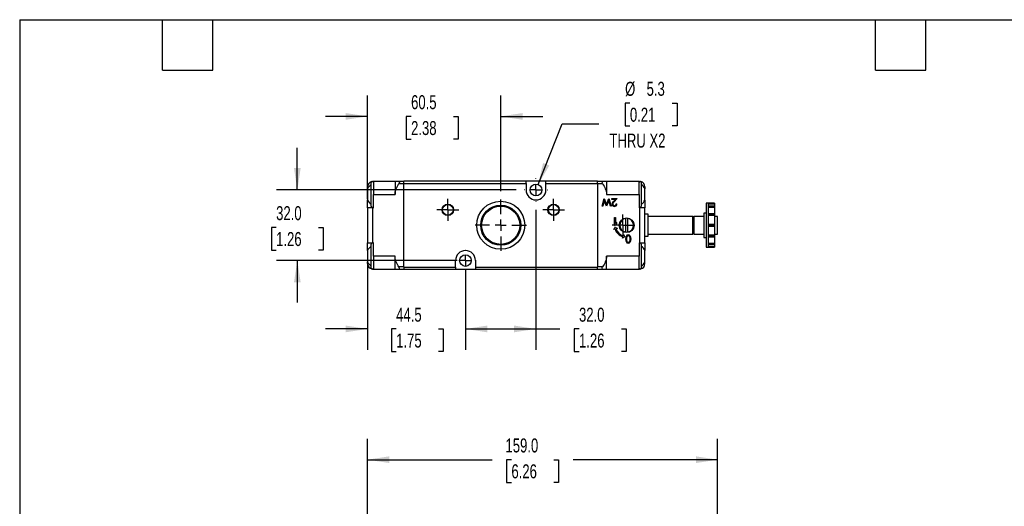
# Model space of a CAD drawing. Header units: millimetres. Extents: x 19 to 819, y 19 to 629.
# Tile 2 of 7: x 19 to 466, y 408 to 629. Entities that reach past the tile are written whole.
import ezdxf

# ---------------------------------------------------------------- set-up
doc = ezdxf.new("R2010")
doc.units = ezdxf.units.MM
doc.header["$LTSCALE"] = 3
doc.linetypes.add('CENTERX2', pattern=[20.32, 12.7, -2.54, 2.54, -2.54])
doc.layers.add('CENTER', color=40, linetype='CENTERX2')
doc.layers.add('DIMENSIONS', color=140, linetype='Continuous', lineweight=25)
doc.layers.add('TEXT', color=140, linetype='Continuous', lineweight=25)
doc.styles.add('SLDTEXTSTYLE0', font='TXT', dxfattribs={"width": 0.7})
doc.dimstyles.new('SLDDIMSTYLE0', dxfattribs={"dimtxt": 6.474023, "dimasz": 9.906, "dimexe": 0, "dimexo": 0.0625, "dimgap": 1.618506, "dimtad": 0, "dimtih": 1, "dimtoh": 1, "dimrnd": 1e-09, "dimzin": 12, "dimdsep": 46, "dimtxsty": 'SLDTEXTSTYLE0', "dimsah": 1, "dimcen": 0.09, "dimadec": 0, "dimazin": 3, "dimtfac": 1, "dimtmove": 0, "dimatfit": 0, "dimfxl": 0, "dimfrac": 2, "dimtolj": 1, "dimtzin": 12, "dimarcsym": 0})
doc.dimstyles.new('SLDDIMSTYLE1', dxfattribs={"dimtxt": 6.474023, "dimasz": 9.906, "dimexe": 0, "dimexo": 0.0625, "dimgap": 1.618506, "dimtad": 0, "dimtih": 1, "dimtoh": 1, "dimrnd": 1e-09, "dimzin": 12, "dimdsep": 46, "dimtxsty": 'SLDTEXTSTYLE0', "dimsah": 1, "dimcen": 0, "dimadec": 0, "dimazin": 3, "dimtfac": 1, "dimtofl": 0, "dimtmove": 0, "dimatfit": 3, "dimfxl": 0, "dimfrac": 2, "dimtolj": 1, "dimtzin": 12, "dimarcsym": 0})
doc.dimstyles.new('SLDDIMSTYLE2', dxfattribs={"dimtxt": 6.474023, "dimasz": 9.906, "dimexe": 0, "dimexo": 0.0625, "dimgap": 1.618506, "dimtad": 0, "dimtih": 1, "dimtoh": 1, "dimrnd": 1e-09, "dimzin": 4, "dimdsep": 46, "dimtxsty": 'SLDTEXTSTYLE0', "dimsah": 1, "dimcen": 0.09, "dimadec": 0, "dimazin": 1, "dimtfac": 1, "dimtmove": 0, "dimatfit": 0, "dimfxl": 0, "dimfrac": 2, "dimtolj": 1, "dimtzin": 12, "dimarcsym": 0})
doc.dimstyles.new('SLDDIMSTYLE3', dxfattribs={"dimtxt": 6.474023, "dimasz": 9.906, "dimexe": 0, "dimexo": 0.0625, "dimgap": 1.618506, "dimtad": 0, "dimtih": 1, "dimtoh": 1, "dimrnd": 1e-09, "dimzin": 4, "dimdsep": 46, "dimtxsty": 'SLDTEXTSTYLE0', "dimsah": 1, "dimcen": 0.09, "dimadec": 0, "dimazin": 1, "dimtfac": 1, "dimtofl": 0, "dimtmove": 0, "dimatfit": 3, "dimfxl": 0, "dimfrac": 2, "dimtolj": 1, "dimtzin": 12, "dimarcsym": 0})

# ---------------------------------------------------------------- blocks, each defined once
blk = doc.blocks.new('_D_6')
at = {"layer": 'DIMENSIONS'}
for p, q in [((176.96, 326.68), (176.96, 438.61)), ((335.96, 307.7), (335.96, 438.61)), ((176.96, 429.09), (233.55, 429.09)), ((242.32, 429.09), (240.15, 429.09)), ((240.15, 429.09), (240.15, 418.8)), ((261.56, 429.09), (263.73, 429.09)), ((263.73, 429.09), (263.73, 418.8)), ((335.96, 429.09), (270.33, 429.09)), ((240.15, 418.8), (242.32, 418.8)), ((263.73, 418.8), (261.56, 418.8))]:
    blk.add_line(p, q, dxfattribs=at)
for points in [[(176.96, 429.09), (186.87, 427.56), (186.87, 430.61)], [(335.96, 429.09), (326.06, 430.61), (326.06, 427.56)]]:
    blk.add_solid(points, dxfattribs=at)
at = {"layer": 'DIMENSIONS', "char_height": 6.35, "attachment_point": 1, "style": 'SLDTEXTSTYLE0'}
for s, insert in [('159.0', (239.63, 438.72)), ('6.26', (242.32, 426.98))]:
    blk.add_mtext(s, dxfattribs=dict(at, insert=insert))
blk = doc.blocks.new('_D_17')
at = {"layer": 'DIMENSIONS'}
for p, q in [((253.46, 542.42), (253.46, 478.87)), ((221.46, 515.61), (221.46, 478.87)), ((221.46, 488.39), (253.46, 488.39)), ((253.46, 488.39), (264.23, 488.39)), ((273.01, 488.39), (270.83, 488.39)), ((270.83, 488.39), (270.83, 478.1)), ((292.24, 488.39), (294.42, 488.39)), ((294.42, 488.39), (294.42, 478.1)), ((270.83, 478.1), (273.01, 478.1)), ((294.42, 478.1), (292.24, 478.1))]:
    blk.add_line(p, q, dxfattribs=at)
for points in [[(221.46, 488.39), (231.37, 486.87), (231.37, 489.92)], [(253.46, 488.39), (243.56, 489.92), (243.56, 486.87)]]:
    blk.add_solid(points, dxfattribs=at)
at = {"layer": 'DIMENSIONS', "char_height": 6.35, "attachment_point": 1, "style": 'SLDTEXTSTYLE0'}
for s, insert in [('32.0', (273.01, 498.03)), ('1.26', (273.01, 486.29))]:
    blk.add_mtext(s, dxfattribs=dict(at, insert=insert))
blk = doc.blocks.new('_D_18')
at = {"layer": 'DIMENSIONS'}
for p, q in [((296.12, 590.84), (293.95, 590.84)), ((293.95, 590.84), (293.95, 580.55)), ((315.36, 590.84), (317.54, 590.84)), ((317.54, 590.84), (317.54, 580.55)), ((254.44, 553.88), (265.4, 581.44)), ((265.4, 581.44), (282.07, 581.44)), ((293.95, 580.55), (296.12, 580.55)), ((317.54, 580.55), (315.36, 580.55))]:
    blk.add_line(p, q, dxfattribs=at)
blk.add_solid([(254.44, 553.88), (259.52, 562.53), (256.69, 563.65)], dxfattribs=at)
at = {"layer": 'DIMENSIONS', "char_height": 6.35, "attachment_point": 1, "style": 'SLDTEXTSTYLE0'}
for s, insert in [('%%c', (293.93, 600.48)), ('5.3', (303.7, 600.48)), ('0.21', (296.12, 588.74)), ('THRU X2', (286.83, 577))]:
    blk.add_mtext(s, dxfattribs=dict(at, insert=insert))
blk = doc.blocks.new('_D_19')
at = {"layer": 'DIMENSIONS'}
for p, q in [((145.11, 551.42), (145.11, 570.47)), ((244.46, 551.42), (135.58, 551.42)), ((135.49, 534.45), (133.31, 534.45)), ((133.31, 534.45), (133.31, 524.16)), ((154.73, 534.45), (156.9, 534.45)), ((156.9, 534.45), (156.9, 524.16)), ((133.31, 524.16), (135.49, 524.16)), ((156.9, 524.16), (154.73, 524.16)), ((217.65, 519.42), (135.58, 519.42)), ((145.11, 519.42), (145.11, 500.37))]:
    blk.add_line(p, q, dxfattribs=at)
for points in [[(145.11, 551.42), (146.63, 561.33), (143.58, 561.33)], [(145.11, 519.42), (143.58, 509.52), (146.63, 509.52)]]:
    blk.add_solid(points, dxfattribs=at)
at = {"layer": 'DIMENSIONS', "char_height": 6.35, "attachment_point": 1, "style": 'SLDTEXTSTYLE0'}
for s, insert in [('32.0', (135.49, 544.08)), ('1.26', (135.49, 532.35))]:
    blk.add_mtext(s, dxfattribs=dict(at, insert=insert))
blk = doc.blocks.new('_D_20')
at = {"layer": 'DIMENSIONS'}
for p, q in [((176.96, 547.18), (176.96, 594.31)), ((237.46, 550.88), (237.46, 594.31)), ((176.96, 584.79), (157.91, 584.79)), ((196.76, 584.79), (194.58, 584.79)), ((194.58, 584.79), (194.58, 574.5)), ((216, 584.79), (218.17, 584.79)), ((218.17, 584.79), (218.17, 574.5)), ((237.46, 584.79), (256.51, 584.79)), ((194.58, 574.5), (196.76, 574.5)), ((218.17, 574.5), (216, 574.5))]:
    blk.add_line(p, q, dxfattribs=at)
for points in [[(176.96, 584.79), (167.06, 586.31), (167.06, 583.26)], [(237.46, 584.79), (247.37, 583.26), (247.37, 586.31)]]:
    blk.add_solid(points, dxfattribs=at)
at = {"layer": 'DIMENSIONS', "char_height": 6.35, "attachment_point": 1, "style": 'SLDTEXTSTYLE0'}
for s, insert in [('60.5', (196.76, 594.42)), ('2.38', (196.76, 582.68))]:
    blk.add_mtext(s, dxfattribs=dict(at, insert=insert))
blk = doc.blocks.new('_D_21')
at = {"layer": 'DIMENSIONS'}
for p, q in [((176.96, 523.66), (176.96, 478.87)), ((221.46, 515.61), (221.46, 478.87)), ((176.96, 488.39), (157.91, 488.39)), ((189.99, 488.39), (187.81, 488.39)), ((187.81, 488.39), (187.81, 478.1)), ((209.22, 488.39), (211.4, 488.39)), ((211.4, 488.39), (211.4, 478.1)), ((221.46, 488.39), (240.51, 488.39)), ((187.81, 478.1), (189.99, 478.1)), ((211.4, 478.1), (209.22, 478.1))]:
    blk.add_line(p, q, dxfattribs=at)
for points in [[(176.96, 488.39), (167.06, 489.92), (167.06, 486.87)], [(221.46, 488.39), (231.37, 486.87), (231.37, 489.92)]]:
    blk.add_solid(points, dxfattribs=at)
at = {"layer": 'DIMENSIONS', "char_height": 6.35, "attachment_point": 1, "style": 'SLDTEXTSTYLE0'}
for s, insert in [('44.5', (189.99, 498.03)), ('1.75', (189.99, 486.29))]:
    blk.add_mtext(s, dxfattribs=dict(at, insert=insert))
blk = doc.blocks.new('SW_CENTERMARKSYMBOL_8')
at = {"layer": 'CENTER', "color": 0}
for p, q in [((0, 2.54), (0, 4.94)), ((-2.54, 0), (-4.94, 0)), ((0, 0), (-2.54, 0)), ((0, 0), (0, 2.54)), ((0, 0), (0, -2.54)), ((0, 0), (2.54, 0)), ((2.54, 0), (4.94, 0)), ((0, -2.54), (0, -4.94))]:
    blk.add_line(p, q, dxfattribs=at)
blk = doc.blocks.new('SW_CENTERMARKSYMBOL_9')
at = {"layer": 'CENTER', "color": 0}
for p, q in [((0, 2.54), (0, 4.94)), ((-2.54, 0), (-4.94, 0)), ((0, 0), (-2.54, 0)), ((0, 0), (0, 2.54)), ((0, 0), (0, -2.54)), ((0, 0), (2.54, 0)), ((2.54, 0), (4.94, 0)), ((0, -2.54), (0, -4.94))]:
    blk.add_line(p, q, dxfattribs=at)
blk = doc.blocks.new('SW_CENTERMARKSYMBOL_10')
at = {"layer": 'CENTER', "color": 0}
for p, q in [((0, 5.08), (0, 11.64)), ((-5.08, 0), (-11.64, 0)), ((0, 0), (-2.54, 0)), ((0, 0), (0, 2.54)), ((0, 0), (0, -2.54)), ((0, 0), (2.54, 0)), ((5.08, 0), (11.64, 0)), ((0, -5.08), (0, -11.64))]:
    blk.add_line(p, q, dxfattribs=at)
blk = doc.blocks.new('SW_CENTERMARKSYMBOL_11')
at = {"layer": 'CENTER', "color": 0}
for p, q in [((0, 5.08), (0, 5.19)), ((-5.08, 0), (-5.19, 0)), ((0, 0), (-2.54, 0)), ((0, 0), (0, 2.54)), ((0, 0), (0, -2.54)), ((0, 0), (2.54, 0)), ((5.08, 0), (5.19, 0)), ((0, -5.08), (0, -5.19))]:
    blk.add_line(p, q, dxfattribs=at)
blk = doc.blocks.new('SW_CENTERMARKSYMBOL_12')
at = {"layer": 'CENTER', "color": 0}
for p, q in [((0, 5.08), (0, 5.19)), ((-5.08, 0), (-5.19, 0)), ((0, 0), (-2.54, 0)), ((0, 0), (0, 2.54)), ((0, 0), (0, -2.54)), ((0, 0), (2.54, 0)), ((5.08, 0), (5.19, 0)), ((0, -5.08), (0, -5.19))]:
    blk.add_line(p, q, dxfattribs=at)
blk = doc.blocks.new('SW_CENTERMARKSYMBOL_13')
at = {"layer": 'CENTER', "color": 0}
for p, q in [((0, 2.54), (0, 4.89)), ((-2.54, 0), (-4.89, 0)), ((0, 0), (-2.54, 0)), ((0, 0), (0, 2.54)), ((0, 0), (0, -2.54)), ((0, 0), (2.54, 0)), ((2.54, 0), (4.89, 0)), ((0, -2.54), (0, -4.89))]:
    blk.add_line(p, q, dxfattribs=at)

msp = doc.modelspace()

# ---------------------------------------------------------------- linework, layer by layer
for p, q in [((179.255, 555.314), (179.463, 555.322)), ((179.663, 555.322), (179.463, 555.322)), ((179.663, 555.322), (179.663, 549.422)), ((189.463, 555.322), (179.663, 555.322)), ((189.463, 555.322), (189.463, 549.422)), ((193.463, 555.322), (191.232, 555.322)), ((248.963, 555.422), (193.463, 555.422)), ((193.463, 554.422), (193.463, 555.422)), ((193.463, 516.422), (193.463, 554.422)), ((193.463, 554.422), (248.963, 554.422)), ((248.963, 554.422), (248.963, 555.422)), ((257.963, 555.422), (248.963, 555.422)), ((248.963, 554.422), (248.963, 551.422)), ((281.463, 555.422), (257.963, 555.422)), ((257.963, 554.422), (257.963, 555.422)), ((257.963, 551.422), (257.963, 554.422)), ((257.963, 554.422), (281.463, 554.422)), ((281.463, 554.422), (281.463, 555.422)), ((283.693, 555.322), (281.463, 555.322)), ((281.463, 554.422), (281.463, 516.422)), ((285.463, 555.322), (285.463, 549.422)), ((300.263, 555.322), (285.463, 555.322)), ((300.263, 549.422), (300.263, 555.322)), ((300.463, 555.322), (300.263, 555.322)), ((300.463, 555.322), (300.67, 555.314)), ((176.963, 552.822), (176.963, 552.009)), ((176.963, 552.009), (176.963, 546.835)), ((191.232, 554.322), (193.463, 554.322)), ((281.463, 554.322), (283.693, 554.322)), ((302.963, 552.822), (302.963, 552.009)), ((302.963, 546.835), (302.963, 552.009)), ((176.963, 543.372), (176.963, 546.835)), ((179.663, 549.422), (189.463, 549.422)), ((179.663, 543.372), (179.663, 549.422)), ((283.471, 544.022), (284.414, 547.522)), ((284.48, 546.571), (283.792, 544.022)), ((284.414, 547.522), (285.512, 544.845)), ((285.526, 544.022), (284.48, 546.571)), ((285.463, 549.422), (300.263, 549.422)), ((285.512, 544.845), (286.605, 547.59)), ((286.544, 546.589), (285.526, 544.022)), ((287.229, 544.022), (286.544, 546.589)), ((286.605, 547.59), (287.554, 544.022)), ((287.953, 547.522), (290.331, 547.522)), ((287.953, 547.163), (287.953, 547.522)), ((289.582, 547.163), (287.953, 547.163)), ((288.229, 545.663), (288.706, 546.228)), ((288.974, 546.073), (288.544, 545.591)), ((288.706, 546.228), (289.582, 547.163)), ((290.331, 547.522), (288.974, 546.073)), ((300.263, 549.422), (300.263, 543.372)), ((302.963, 546.835), (302.963, 543.372)), ((331.823, 545.422), (330.713, 545.422)), ((330.713, 545.422), (330.713, 525.422)), ((331.823, 525.422), (331.823, 545.422)), ((176.963, 543.372), (176.963, 527.472)), ((179.463, 543.372), (176.963, 543.372)), ((179.463, 527.472), (179.463, 543.372)), ((179.463, 543.372), (179.663, 543.372)), ((283.792, 544.022), (283.471, 544.022)), ((287.554, 544.022), (287.229, 544.022)), ((289.882, 545.099), (290.197, 545.099)), ((300.263, 543.372), (300.463, 543.372)), ((300.463, 543.372), (300.463, 527.472)), ((302.963, 543.372), (300.463, 543.372)), ((302.963, 527.472), (302.963, 543.372)), ((334.563, 545.372), (331.823, 545.372)), ((334.563, 545.372), (331.823, 545.372)), ((331.823, 545.201), (334.563, 545.201)), ((334.563, 544.113), (331.823, 544.113)), ((334.563, 544.085), (331.823, 544.085)), ((334.563, 543.993), (331.823, 543.993)), ((331.823, 543.699), (334.563, 543.699)), ((334.563, 545.372), (334.563, 545.201)), ((334.563, 545.372), (334.563, 545.372)), ((334.563, 545.201), (334.563, 544.113)), ((334.563, 544.085), (334.563, 544.113)), ((334.563, 543.993), (334.563, 544.085)), ((334.563, 543.993), (334.563, 543.699)), ((334.563, 543.699), (334.563, 540.644)), ((289.163, 535.377), (289.163, 538.922)), ((289.163, 538.922), (289.527, 538.922)), ((289.527, 538.922), (289.527, 536.149)), ((290.254, 536.286), (290.254, 536.695)), ((294.163, 538.482), (294.163, 532.363)), ((295.163, 532.363), (295.163, 538.482)), ((304.463, 540.422), (302.963, 540.422)), ((304.463, 530.422), (304.463, 540.422)), ((324.713, 539.392), (304.463, 539.392)), ((324.713, 531.452), (324.713, 539.392)), ((325.113, 539.222), (324.713, 539.222)), ((329.713, 539.392), (325.113, 539.392)), ((325.113, 539.392), (325.113, 531.452)), ((330.713, 540.922), (329.713, 540.922)), ((329.713, 540.922), (329.713, 529.922)), ((334.563, 540.644), (331.823, 540.644)), ((331.823, 540.477), (334.563, 540.477)), ((334.563, 540.318), (331.823, 540.318)), ((331.823, 539.979), (334.563, 539.979)), ((334.563, 540.644), (334.563, 540.477)), ((334.563, 540.318), (334.563, 540.477)), ((334.563, 540.318), (334.563, 539.979)), ((334.563, 539.979), (334.563, 535.806)), ((335.963, 539.392), (334.563, 539.392)), ((335.963, 531.452), (335.963, 539.392)), ((288.822, 533.443), (289.381, 534.494)), ((289.401, 533.619), (288.822, 533.443)), ((289.163, 535.377), (289.399, 535.377)), ((289.381, 534.494), (290.434, 533.936)), ((290.434, 533.936), (289.784, 533.736)), ((334.563, 535.806), (331.823, 535.806)), ((331.823, 535.514), (334.563, 535.514)), ((334.563, 535.331), (331.823, 535.331)), ((331.823, 535.038), (334.563, 535.038)), ((334.563, 535.806), (334.563, 535.514)), ((334.563, 535.331), (334.563, 535.514)), ((334.563, 535.331), (334.563, 535.038)), ((334.563, 535.038), (334.563, 530.866)), ((292.691, 529.576), (292.868, 530.156)), ((293.743, 530.136), (292.691, 529.576)), ((292.985, 530.538), (293.183, 531.188)), ((293.183, 531.188), (293.743, 530.136)), ((294.207, 528.986), (294.207, 529.382)), ((294.522, 529.359), (294.522, 529.01)), ((296.203, 529.01), (296.203, 529.359)), ((296.518, 529.382), (296.518, 528.986)), ((302.963, 530.422), (304.463, 530.422)), ((304.463, 531.452), (324.713, 531.452)), ((324.713, 531.622), (325.113, 531.622)), ((325.113, 531.452), (329.713, 531.452)), ((329.713, 529.922), (330.713, 529.922)), ((334.563, 530.866), (331.823, 530.866)), ((331.823, 530.527), (334.563, 530.527)), ((334.563, 530.368), (331.823, 530.368)), ((331.823, 530.201), (334.563, 530.201)), ((334.563, 531.452), (335.963, 531.452)), ((334.563, 530.866), (334.563, 530.527)), ((334.563, 530.368), (334.563, 530.527)), ((334.563, 530.368), (334.563, 530.201)), ((334.563, 530.201), (334.563, 527.146)), ((176.963, 527.472), (179.463, 527.472)), ((176.963, 524.009), (176.963, 527.472)), ((176.963, 524.009), (176.963, 518.835)), ((179.663, 527.472), (179.463, 527.472)), ((179.663, 521.422), (179.663, 527.472)), ((300.463, 527.472), (300.263, 527.472)), ((300.263, 527.472), (300.263, 521.422)), ((300.463, 527.472), (302.963, 527.472)), ((302.963, 527.472), (302.963, 524.009)), ((302.963, 518.835), (302.963, 524.009)), ((330.713, 525.422), (331.823, 525.422)), ((334.563, 527.146), (331.823, 527.146)), ((331.823, 526.852), (334.563, 526.852)), ((334.563, 526.76), (331.823, 526.76)), ((331.823, 526.731), (334.563, 526.731)), ((334.563, 525.644), (331.823, 525.644)), ((331.823, 525.473), (334.563, 525.473)), ((331.823, 525.472), (334.563, 525.472)), ((334.563, 527.146), (334.563, 526.852)), ((334.563, 526.76), (334.563, 526.852)), ((334.563, 526.76), (334.563, 526.731)), ((334.563, 526.731), (334.563, 525.644)), ((334.563, 525.644), (334.563, 525.473)), ((334.563, 525.472), (334.563, 525.473)), ((176.963, 518.022), (176.963, 518.835)), ((189.463, 521.422), (179.663, 521.422)), ((179.663, 521.422), (179.663, 515.522)), ((189.463, 515.522), (189.463, 521.422)), ((216.963, 516.422), (216.963, 519.422)), ((225.963, 519.422), (225.963, 516.422)), ((300.263, 521.422), (285.463, 521.422)), ((285.463, 515.522), (285.463, 521.422)), ((300.263, 515.522), (300.263, 521.422)), ((302.963, 518.022), (302.963, 518.835)), ((179.463, 515.522), (179.255, 515.531)), ((179.463, 515.522), (179.663, 515.522)), ((179.663, 515.522), (189.463, 515.522)), ((193.463, 516.522), (191.232, 516.522)), ((191.232, 515.522), (193.463, 515.522)), ((193.463, 516.422), (216.963, 516.422)), ((193.463, 516.422), (193.463, 515.422)), ((216.963, 515.422), (193.463, 515.422)), ((216.963, 516.422), (216.963, 515.422)), ((225.963, 515.422), (216.963, 515.422)), ((225.963, 516.422), (281.463, 516.422)), ((225.963, 516.422), (225.963, 515.422)), ((281.463, 515.422), (225.963, 515.422)), ((283.693, 516.522), (281.463, 516.522)), ((281.463, 515.422), (281.463, 516.422)), ((281.463, 515.522), (283.693, 515.522)), ((285.463, 515.522), (300.263, 515.522)), ((300.263, 515.522), (300.463, 515.522)), ((300.67, 515.531), (300.463, 515.522))]:
    msp.add_line(p, q)
for centre, radius in [((253.463, 551.422), 2.65), ((237.463, 535.422), 10.9), ((213.463, 542.422), 2.6), ((213.463, 542.422), 2.4), ((237.463, 535.422), 9.103), ((237.463, 535.422), 8.662), ((261.463, 542.422), 2.6), ((261.463, 542.422), 2.4), ((294.663, 535.422), 3.35), ((221.463, 519.422), 2.65)]:
    msp.add_circle(centre, radius)
for centre, radius, start, end in [((179.463, 552.822), 2.5, 102.30011, 180), ((179.163, 554.822), 0.5, 0, 180), ((300.763, 554.822), 0.5, 0, 180), ((300.463, 552.822), 2.5, 0, 77.69989), ((181.613, 549.572), 5.25, 124.18763, 152.33955), ((253.463, 551.422), 4.5, 180, 0), ((298.313, 549.572), 5.25, 27.66045, 55.81237), ((181.613, 549.272), 5.25, 207.66045, 235.81237), ((289.149, 544.972), 1.151, 143.06368, 179.91702), ((289.279, 544.962), 0.968, 139.41918, 177.6493), ((298.313, 549.272), 5.25, 304.18763, 332.33955), ((179.163, 544.022), 0.5, 180, 0), ((289.026, 544.96), 1.028, 179.25248, 271.62141), ((289.047, 545.027), 0.736, 181.99536, 271.82554), ((289.058, 545.071), 1.139, 269.83177, 1.40889), ((289.088, 545.085), 0.794, 268.76402, 1.02364), ((300.763, 544.022), 0.5, 180, 0), ((291.314, 534.527), 2.414, 116.05306, 137.76236), ((294.663, 535.422), 3.1, 99.2818, 260.7182), ((294.663, 535.422), 3.1, 279.2818, 80.7182), ((291.256, 534.487), 2.059, 119.11309, 154.39372), ((294.674, 535.43), 5.575, 198.9572, 251.09972), ((294.674, 535.43), 5.175, 199.1008, 250.94554), ((296.833, 529.383), 2.626, 157.5791, 180.00925), ((296.833, 528.987), 2.626, 180.00925, 202.41724), ((295.383, 529.978), 1.058, 91.08742, 157.44545), ((295.383, 528.39), 1.058, 202.49545, 268.88994), ((296.84, 529.359), 2.318, 159.16482, 180), ((296.84, 529.01), 2.318, 180, 200.83518), ((295.418, 529.873), 0.806, 93.9091, 157.37052), ((295.413, 528.491), 0.8, 202.44292, 266.38738), ((295.343, 529.978), 1.058, 22.55455, 88.91258), ((295.308, 529.873), 0.806, 22.62948, 86.0909), ((295.308, 528.496), 0.806, 273.89379, 337.33088), ((295.342, 528.39), 1.058, 271.11006, 337.50455), ((293.885, 529.359), 2.318, 360, 20.83518), ((293.885, 529.01), 2.318, 339.16481, 359.98764), ((293.892, 529.383), 2.626, 359.99075, 22.4209), ((293.892, 528.987), 2.626, 337.58276, 359.99075), ((181.613, 521.572), 5.25, 124.18763, 152.33955), ((179.163, 526.822), 0.5, 0, 180), ((221.463, 519.422), 4.5, 0, 180), ((300.763, 526.822), 0.5, 0, 180), ((298.313, 521.572), 5.25, 27.66045, 55.81237), ((181.613, 521.272), 5.25, 207.66045, 235.81237), ((298.313, 521.272), 5.25, 304.18763, 332.33955), ((179.463, 518.022), 2.5, 180, 257.69989), ((179.163, 516.022), 0.5, 180, 0), ((300.763, 516.022), 0.5, 180, 0), ((300.463, 518.022), 2.5, 282.30011, 0)]:
    msp.add_arc(centre, radius, start, end)
for points, knots in [([(178.663, 544.022), (178.663, 544.022), (178.663, 544.591), (178.663, 546.617), (178.663, 547.99), (178.663, 550.854), (178.663, 552.228), (178.663, 554.253), (178.663, 554.822), (178.663, 554.822)], [0, 0, 0, 0, 0.25, 0.25, 0.5, 0.5, 0.75, 0.75, 1, 1, 1, 1]), ([(191.232, 555.322), (190.757, 555.322), (190.327, 555.322), (189.837, 555.322), (189.701, 555.322), (189.514, 555.322), (189.463, 555.322), (189.463, 555.322)], [0, 0, 0, 0, 0.5, 0.5, 0.75, 0.75, 1, 1, 1, 1]), ([(191.232, 555.322), (191.308, 555.322), (191.373, 555.301), (191.466, 555.205), (191.492, 555.129), (191.493, 554.932), (191.466, 554.811), (191.373, 554.566), (191.308, 554.441), (191.232, 554.322)], [0, 0, 0, 0, 0.25, 0.25, 0.5, 0.5, 0.75, 0.75, 1, 1, 1, 1]), ([(283.693, 555.322), (283.618, 555.322), (283.553, 555.301), (283.46, 555.205), (283.433, 555.129), (283.433, 554.932), (283.46, 554.811), (283.552, 554.566), (283.618, 554.441), (283.693, 554.322)], [0, 0, 0, 0, 0.25, 0.25, 0.5, 0.5, 0.75, 0.75, 1, 1, 1, 1]), ([(285.463, 555.322), (285.463, 555.322), (285.412, 555.322), (285.226, 555.322), (285.09, 555.322), (284.6, 555.322), (284.169, 555.322), (283.693, 555.322)], [0, 0, 0, 0, 0.25, 0.25, 0.5, 0.5, 1, 1, 1, 1]), ([(301.263, 554.822), (301.263, 554.822), (301.263, 554.253), (301.263, 552.228), (301.263, 550.854), (301.263, 547.99), (301.263, 546.617), (301.263, 544.591), (301.263, 544.022), (301.263, 544.022)], [0, 0, 0, 0, 0.25, 0.25, 0.5, 0.5, 0.75, 0.75, 1, 1, 1, 1]), ([(189.463, 549.422), (189.463, 549.867), (189.514, 550.303), (189.699, 551.16), (189.835, 551.585), (190.326, 552.812), (190.757, 553.578), (191.232, 554.322)], [0, 0, 0, 0, 0.25, 0.25, 0.5, 0.5, 1, 1, 1, 1]), ([(283.693, 554.322), (284.168, 553.579), (284.599, 552.814), (285.088, 551.591), (285.225, 551.166), (285.412, 550.304), (285.463, 549.867), (285.463, 549.422)], [0, 0, 0, 0, 0.5, 0.5, 0.75, 0.75, 1, 1, 1, 1]), ([(178.663, 516.022), (178.663, 516.022), (178.663, 516.591), (178.663, 518.617), (178.663, 519.99), (178.663, 522.854), (178.663, 524.228), (178.663, 526.253), (178.663, 526.822), (178.663, 526.822)], [0, 0, 0, 0, 0.25, 0.25, 0.5, 0.5, 0.75, 0.75, 1, 1, 1, 1]), ([(301.263, 526.822), (301.263, 526.822), (301.263, 526.253), (301.263, 524.228), (301.263, 522.854), (301.263, 519.99), (301.263, 518.617), (301.263, 516.591), (301.263, 516.022), (301.263, 516.022)], [0, 0, 0, 0, 0.25, 0.25, 0.5, 0.5, 0.75, 0.75, 1, 1, 1, 1]), ([(191.232, 516.522), (190.757, 517.266), (190.327, 518.031), (189.837, 519.254), (189.701, 519.679), (189.514, 520.54), (189.463, 520.977), (189.463, 521.422)], [0, 0, 0, 0, 0.5, 0.5, 0.75, 0.75, 1, 1, 1, 1]), ([(285.463, 521.422), (285.463, 520.977), (285.412, 520.541), (285.226, 519.684), (285.09, 519.26), (284.6, 518.032), (284.169, 517.266), (283.693, 516.522)], [0, 0, 0, 0, 0.25, 0.25, 0.5, 0.5, 1, 1, 1, 1]), ([(189.463, 515.522), (189.463, 515.522), (189.514, 515.522), (189.699, 515.522), (189.835, 515.522), (190.326, 515.522), (190.757, 515.522), (191.232, 515.522)], [0, 0, 0, 0, 0.25, 0.25, 0.5, 0.5, 1, 1, 1, 1]), ([(191.232, 515.522), (191.308, 515.522), (191.373, 515.543), (191.466, 515.639), (191.492, 515.716), (191.493, 515.913), (191.466, 516.033), (191.373, 516.278), (191.308, 516.404), (191.232, 516.522)], [0, 0, 0, 0, 0.25, 0.25, 0.5, 0.5, 0.75, 0.75, 1, 1, 1, 1]), ([(283.693, 515.522), (283.618, 515.522), (283.553, 515.543), (283.46, 515.639), (283.433, 515.716), (283.433, 515.913), (283.46, 516.033), (283.552, 516.278), (283.618, 516.404), (283.693, 516.522)], [0, 0, 0, 0, 0.25, 0.25, 0.5, 0.5, 0.75, 0.75, 1, 1, 1, 1]), ([(283.693, 515.522), (284.168, 515.522), (284.599, 515.522), (285.088, 515.522), (285.225, 515.522), (285.412, 515.522), (285.463, 515.522), (285.463, 515.522)], [0, 0, 0, 0, 0.5, 0.5, 0.75, 0.75, 1, 1, 1, 1])]:
    msp.add_open_spline(points, degree=3, knots=knots)
for points in [[(294.163, 538.735), (294.163, 538.65), (294.163, 538.566), (294.163, 538.482)], [(295.163, 538.482), (295.163, 538.566), (295.163, 538.65), (295.163, 538.735)], [(294.163, 532.363), (294.163, 532.278), (294.163, 532.194), (294.163, 532.11)], [(295.163, 532.11), (295.163, 532.194), (295.163, 532.278), (295.163, 532.363)]]:
    msp.add_open_spline(points, degree=3)
at = {"layer": 'TEXT'}
for p, q in [((19.05, 628.65), (819.15, 628.65)), ((19.05, 628.65), (19.05, 19.05)), ((83.82, 605.79), (83.82, 628.65)), ((106.68, 605.79), (106.68, 628.65)), ((407.67, 605.79), (407.67, 628.65)), ((430.53, 605.79), (430.53, 628.65)), ((83.82, 605.79), (106.68, 605.79)), ((407.67, 605.79), (430.53, 605.79))]:
    msp.add_line(p, q, dxfattribs=at)

# ---------------------------------------------------------------- block references
at = {"layer": 'CENTER'}
for name, p in [('SW_CENTERMARKSYMBOL_12', (253.463, 551.422)), ('SW_CENTERMARKSYMBOL_9', (213.463, 542.422)), ('SW_CENTERMARKSYMBOL_10', (237.463, 535.422)), ('SW_CENTERMARKSYMBOL_8', (261.463, 542.422)), ('SW_CENTERMARKSYMBOL_13', (292.963, 535.422)), ('SW_CENTERMARKSYMBOL_11', (221.463, 519.422))]:
    msp.add_blockref(name, p, dxfattribs=at)

# ---------------------------------------------------------------- dimensions: what is measured, and where the dimension line sits
at = {"layer": 'DIMENSIONS'}
dim = msp.add_diameter_dim_2p(p1=(252.484, 548.96), p2=(254.442, 553.885), text='<>\\PTHRU X2', dimstyle='SLDDIMSTYLE1', dxfattribs=at)
dim.commit()
dim.dimension.update_dxf_attribs({"geometry": '_D_18', "text_midpoint": (305.743, 584.787), "dimtype": 163})
for base, p1, p2, dimstyle, picture, middle in [((237.463, 584.787), (176.963, 543.372), (237.463, 547.065), 'SLDDIMSTYLE0', '_D_20', (206.378, 584.787)), ((253.463, 488.393), (221.463, 519.422), (253.463, 546.232), 'SLDDIMSTYLE3', '_D_17', (282.626, 488.393)), ((221.463, 488.393), (176.963, 527.472), (221.463, 519.422), 'SLDDIMSTYLE0', '_D_21', (199.605, 488.393)), ((335.963, 429.086), (176.963, 322.875), (335.963, 303.895), 'SLDDIMSTYLE3', '_D_6', (251.942, 429.086))]:
    dim = msp.add_linear_dim(base=base, p1=p1, p2=p2, dimstyle=dimstyle, dxfattribs=at)
    dim.commit()
    dim.dimension.update_dxf_attribs({"geometry": picture, "text_midpoint": middle, "dimtype": 160})
dim = msp.add_linear_dim(base=(145.107, 519.422), p1=(248.273, 551.422), p2=(221.463, 519.422), angle=90, dimstyle='SLDDIMSTYLE2', dxfattribs=at)
dim.commit()
dim.dimension.update_dxf_attribs({"geometry": '_D_19', "text_midpoint": (145.107, 534.449), "dimtype": 160})

doc.saveas('drawing.dxf')
